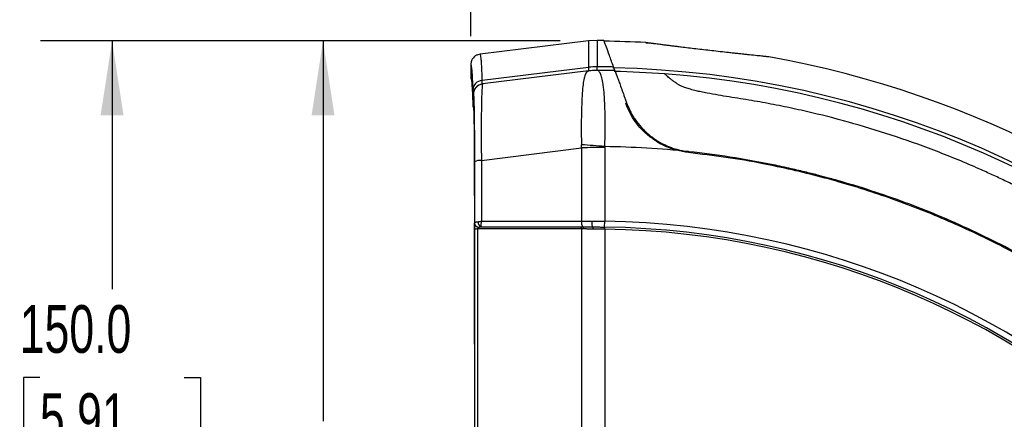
# Model space of a CAD drawing. Header units: millimetres. Extents: x 19 to 819, y 19 to 629.
# Tile 45 of 54: x 353 to 484, y 460 to 514. Entities that reach past the tile are written whole.
import ezdxf

# ---------------------------------------------------------------- set-up
doc = ezdxf.new("R2010")
doc.units = ezdxf.units.MM
doc.header["$LTSCALE"] = 3
doc.layers.add('DIMENSIONS', color=140, linetype='Continuous', lineweight=25)
doc.styles.add('SLDTEXTSTYLE0', font='TXT', dxfattribs={"width": 0.7})
doc.dimstyles.new('SLDDIMSTYLE2', dxfattribs={"dimtxt": 6.474023, "dimasz": 9.906, "dimexe": 0, "dimexo": 0.0625, "dimgap": 1.618506, "dimtad": 0, "dimtih": 1, "dimtoh": 1, "dimrnd": 1e-09, "dimzin": 12, "dimdsep": 46, "dimtxsty": 'SLDTEXTSTYLE0', "dimsah": 1, "dimcen": 0.09, "dimadec": 0, "dimazin": 3, "dimtfac": 1, "dimtofl": 0, "dimtmove": 0, "dimatfit": 3, "dimfxl": 0, "dimfrac": 2, "dimtolj": 1, "dimtzin": 12, "dimarcsym": 0})
doc.dimstyles.new('SLDDIMSTYLE3', dxfattribs={"dimtxt": 6.474023, "dimasz": 9.906, "dimexe": 0, "dimexo": 0.0625, "dimgap": 1.618506, "dimtad": 0, "dimtih": 1, "dimtoh": 1, "dimrnd": 1e-09, "dimzin": 4, "dimdsep": 46, "dimtxsty": 'SLDTEXTSTYLE0', "dimsah": 1, "dimcen": 0.09, "dimadec": 0, "dimazin": 1, "dimtfac": 1, "dimtofl": 0, "dimtmove": 0, "dimatfit": 3, "dimfxl": 0, "dimfrac": 2, "dimtolj": 1, "dimtzin": 12, "dimarcsym": 0})

# ---------------------------------------------------------------- blocks, each defined once
blk = doc.blocks.new('_D_5')
at = {"layer": 'DIMENSIONS'}
for p, q in [((413.37, 511.41), (413.37, 546.64)), ((563.47, 381.38), (563.47, 546.64)), ((413.37, 537.12), (474.43, 537.12)), ((483.21, 537.12), (481.03, 537.12)), ((481.03, 537.12), (481.03, 526.83)), ((502.44, 537.12), (504.62, 537.12)), ((504.62, 537.12), (504.62, 526.83)), ((563.47, 537.12), (511.22, 537.12)), ((481.03, 526.83), (483.21, 526.83)), ((504.62, 526.83), (502.44, 526.83))]:
    blk.add_line(p, q, dxfattribs=at)
for points in [[(413.37, 537.12), (423.28, 535.59), (423.28, 538.64)], [(563.47, 537.12), (553.56, 538.64), (553.56, 535.59)]]:
    blk.add_solid(points, dxfattribs=at)
at = {"layer": 'DIMENSIONS', "char_height": 6.35, "attachment_point": 1, "style": 'SLDTEXTSTYLE0'}
for s, insert in [('150.1', (480.51, 546.75)), ('5.91', (483.21, 535.01))]:
    blk.add_mtext(s, dxfattribs=dict(at, insert=insert))
blk = doc.blocks.new('_D_6')
at = {"layer": 'DIMENSIONS'}
for p, q in [((425.26, 510.77), (384.16, 510.77)), ((393.68, 510.77), (393.68, 460.1)), ((384.07, 448.36), (381.89, 448.36)), ((381.89, 448.36), (381.89, 438.07)), ((403.3, 448.36), (405.48, 448.36)), ((405.48, 448.36), (405.48, 438.07)), ((381.89, 438.07), (384.07, 438.07)), ((405.48, 438.07), (403.3, 438.07)), ((393.68, 380.75), (393.68, 436.62)), ((410.79, 380.75), (384.16, 380.75))]:
    blk.add_line(p, q, dxfattribs=at)
for points in [[(393.68, 510.77), (392.16, 500.86), (395.21, 500.86)], [(393.68, 380.75), (395.21, 390.66), (392.16, 390.66)]]:
    blk.add_solid(points, dxfattribs=at)
at = {"layer": 'DIMENSIONS', "char_height": 6.35, "attachment_point": 1, "style": 'SLDTEXTSTYLE0'}
for s, insert in [('130.0', (381.37, 458)), ('5.12', (384.07, 446.26))]:
    blk.add_mtext(s, dxfattribs=dict(at, insert=insert))
blk = doc.blocks.new('_D_7')
at = {"layer": 'DIMENSIONS'}
for p, q in [((425.26, 510.77), (356.05, 510.77)), ((365.58, 510.77), (365.58, 477.68)), ((355.96, 465.94), (353.79, 465.94)), ((353.79, 465.94), (353.79, 455.65)), ((375.2, 465.94), (377.37, 465.94)), ((377.37, 465.94), (377.37, 455.65)), ((353.79, 455.65), (355.96, 455.65)), ((377.37, 455.65), (375.2, 455.65)), ((365.58, 360.74), (365.58, 454.2)), ((430.96, 360.74), (356.05, 360.74))]:
    blk.add_line(p, q, dxfattribs=at)
for points in [[(365.58, 510.77), (364.05, 500.86), (367.1, 500.86)], [(365.58, 360.74), (367.1, 370.65), (364.05, 370.65)]]:
    blk.add_solid(points, dxfattribs=at)
at = {"layer": 'DIMENSIONS', "char_height": 6.35, "attachment_point": 1, "style": 'SLDTEXTSTYLE0'}
for s, insert in [('150.0', (353.27, 475.57)), ('5.91', (355.96, 463.84))]:
    blk.add_mtext(s, dxfattribs=dict(at, insert=insert))

msp = doc.modelspace()

# ---------------------------------------------------------------- linework, layer by layer
for p, q in [((429.066, 510.768), (414.599, 508.992)), ((430.202, 510.835), (429.066, 510.768)), ((414.617, 508.982), (414.303, 508.916)), ((414.601, 508.992), (414.617, 508.951)), ((453.076, 508.64), (452.942, 508.656)), ((413.372, 507.602), (413.372, 505.966)), ((414.869, 505.514), (429.066, 507.246)), ((429.065, 506.768), (414.951, 505.035)), ((413.684, 503.641), (413.722, 503.645)), ((414.783, 494.843), (428.127, 496.51)), ((431.208, 485.972), (431.219, 486.744)), ((431.219, 485.697), (431.223, 485.972))]:
    msp.add_line(p, q)
at = {"flags": 128}
msp.add_lwpolyline([(431.208, 485.972), (431.215, 485.972), (431.223, 485.972)], dxfattribs=at)
for centre, radius, start, end in [((429.622, 376.99), 133.847, 89.36124, 89.75175), ((429.516, 376.884), 133.847, 86.94112, 89.29788), ((429.516, 376.884), 133.847, 10.13391, 79.86356), ((430.207, 498.92), 7.915, 89.72838, 99.22561), ((430.162, 497.835), 9, 89.74368, 97), ((430.163, 497.814), 9.501, 89.7714, 96.62883), ((430.192, 497.81), 9.502, 89.94844, 96.80625), ((430.162, 497.836), 8.999, 89.74293, 97), ((429.622, 376.99), 130.327, 88.77745, 89.74543), ((429.622, 376.99), 129.847, 88.69514, 89.72524), ((429.516, 376.884), 130.327, 1.28688, 88.77745), ((429.516, 376.884), 129.847, 85.7163, 88.69514), ((414.999, 504.161), 1.359, 95.4712, 178.32422), ((429.516, 376.884), 129.847, 4.2837, 85.7163), ((415.084, 503.641), 1.4, 97.00207, 180.00346), ((415.122, 503.646), 1.4, 97.00209, 180.00346), ((424.671, 430.858), 66.154, 84.31393, 87.01804), ((431.172, 429.979), 66.601, 89.95833, 92.62059), ((429.622, 376.99), 119.708, 83.88344, 89.23228), ((414.623, 493.083), 1.767, 84.80171, 115.51118), ((428.996, 486.582), 0.885, 168.96583, 222.23238), ((429.622, 376.99), 109.766, 0.83376, 89.16624), ((414.221, 484.743), 0.975, 85.53395, 111.13377), ((414.455, 486.522), 0.582, 184.93966, 264.13608), ((415.002, 486.591), 0.651, 171.72536, 248.00667), ((427.815, 485.776), 0.318, 349.14501, 41.95771), ((428.08, 485.777), 0.335, 349.28198, 38.87984), ((381.841, 486.481), 49.369, 359.09087, 359.4099), ((429.622, 376.99), 108.719, 0.8417, 89.1583), ((429.622, 376.99), 108.994, 0.8417, 89.1583)]:
    msp.add_arc(centre, radius, start, end)
for points, knots in [([(429.066, 510.768), (429.066, 510.768), (429.066, 510.75), (429.066, 510.675), (429.066, 510.62), (429.066, 510.398), (429.066, 510.177), (429.066, 509.298), (429.066, 508.424), (429.066, 507.252)], [0, 0, 0, 0, 0.125, 0.125, 0.25, 0.25, 0.5, 0.5, 1, 1, 1, 1]), ([(430.201, 510.835), (430.201, 510.835), (430.201, 510.909), (430.201, 510.654), (430.201, 510.026), (430.201, 508.936), (430.201, 507.855), (430.201, 507.315)], [0, 0, 0, 0, 0.0000513, 0.2500384, 0.5000255, 0.7500127, 1, 1, 1, 1]), ([(432.402, 507.287), (432.205, 507.828), (431.809, 508.916), (431.416, 509.997), (431.16, 510.7), (431.129, 510.785), (431.114, 510.827)], [0, 0, 0, 0, 0.2487216, 0.5003179, 0.7502225, 1, 1, 1, 1]), ([(453.072, 508.641), (453.07, 508.641), (453.066, 508.641), (452.994, 508.649), (452.847, 508.663), (452.6, 508.688), (452.19, 508.73), (451.522, 508.798), (450.726, 508.88), (450.025, 508.953), (449.502, 509.009), (448.94, 509.069), (448.341, 509.133), (447.567, 509.217), (446.608, 509.323), (445.495, 509.449), (444.4, 509.575), (443.362, 509.696), (442.369, 509.815), (441.545, 509.915), (440.867, 509.998), (440.324, 510.066), (439.786, 510.133), (439.257, 510.2), (438.779, 510.261), (438.37, 510.314), (438.09, 510.35), (437.894, 510.376), (437.769, 510.392), (437.65, 510.408), (437.537, 510.422), (437.431, 510.436), (437.263, 510.458), (437.058, 510.486), (436.855, 510.513), (436.714, 510.531), (436.644, 510.541), (436.655, 510.539), (436.658, 510.539)], [0, 0, 0, 0, 0.0175451, 0.0389417, 0.0679036, 0.0971582, 0.1271584, 0.1800153, 0.2389483, 0.2644149, 0.2903149, 0.3174248, 0.3455745, 0.3741569, 0.4231116, 0.472836, 0.5189281, 0.5647907, 0.6075953, 0.6497993, 0.6761409, 0.7020564, 0.7276697, 0.7563297, 0.784449, 0.8070538, 0.8293178, 0.8383073, 0.8472212, 0.8560687, 0.8648593, 0.8736024, 0.8823078, 0.9086347, 0.9344735, 0.9601318, 0.9895611, 1, 1, 1, 1]), ([(436.658, 510.539), (436.658, 510.539), (436.66, 510.538), (436.813, 510.518), (437.103, 510.48), (437.198, 510.467)], [0, 0, 0, 0, 0.1873781, 0.7327027, 1, 1, 1, 1]), ([(414.308, 508.902), (414.249, 508.887), (414.022, 508.827), (413.712, 508.552), (413.427, 508.117), (413.39, 507.778), (413.372, 507.602)], [0, 0, 0, 0, 0.10546705, 0.41020403, 0.69558877, 1, 1, 1, 1]), ([(414.617, 508.951), (414.631, 508.928), (414.663, 508.876), (414.71, 508.468), (414.758, 507.865), (414.8, 507.133), (414.836, 506.357), (414.859, 505.781), (414.869, 505.514)], [0, 0, 0, 0, 0.1661742, 0.3726765, 0.5593172, 0.7260889, 0.8729851, 1, 1, 1, 1]), ([(452.942, 508.656), (452.929, 508.657), (452.902, 508.661), (452.834, 508.665), (452.797, 508.667)], [0, 0, 0, 0, 0.4527042, 1, 1, 1, 1]), ([(413.372, 507.602), (413.417, 507.609), (413.463, 507.326), (413.553, 506.186), (413.597, 505.331), (413.64, 504.2)], [0, 0, 0, 0, 0.5, 0.5, 1, 1, 1, 1]), ([(428.938, 506.733), (428.865, 506.69), (428.788, 506.605), (428.644, 506.344), (428.577, 506.169), (428.46, 505.734), (428.408, 505.476), (428.32, 504.867), (428.282, 504.517), (428.216, 503.702), (428.187, 503.239), (428.137, 502.211), (428.118, 501.648), (428.097, 500.409), (428.093, 499.756), (428.094, 498.725), (428.096, 498.371), (428.102, 497.65), (428.106, 497.287), (428.113, 496.922)], [0, 0, 0, 0, 0.125, 0.125, 0.25, 0.25, 0.375, 0.375, 0.5, 0.5, 0.625, 0.625, 0.75, 0.75, 0.875, 0.875, 0.9375, 0.9375, 1, 1, 1, 1]), ([(428.938, 506.733), (428.948, 506.738), (428.969, 506.748), (429.012, 506.76), (429.048, 506.765), (429.065, 506.768)], [0, 0, 0, 0, 0.3358184, 0.6690095, 1, 1, 1, 1]), ([(431.226, 496.687), (431.24, 497.126), (431.251, 497.578), (431.268, 498.487), (431.274, 498.939), (431.277, 499.802), (431.275, 500.215), (431.27, 500.652), (431.269, 500.7), (431.268, 500.795), (431.267, 500.848), (431.265, 500.998), (431.263, 501.095), (431.257, 501.383), (431.252, 501.566), (431.235, 502.099), (431.221, 502.424), (431.189, 503.028), (431.171, 503.309), (431.141, 503.707), (431.131, 503.835), (431.109, 504.086), (431.098, 504.211), (431.061, 504.559), (431.034, 504.764), (430.948, 505.316), (430.887, 505.599), (430.762, 506.067), (430.698, 506.25), (430.571, 506.543), (430.506, 506.652), (430.378, 506.798), (430.314, 506.835), (430.244, 506.835)], [0, 0, 0, 0, 0.0625, 0.0625, 0.125, 0.125, 0.1875, 0.1875, 0.1953125, 0.1953125, 0.203125, 0.203125, 0.21875, 0.21875, 0.25, 0.25, 0.3125, 0.3125, 0.375, 0.375, 0.40625, 0.40625, 0.4375, 0.4375, 0.5, 0.5, 0.625, 0.625, 0.75, 0.75, 0.875, 0.875, 1, 1, 1, 1]), ([(432.579, 506.803), (432.578, 506.804), (432.577, 506.805), (432.572, 506.82), (432.563, 506.844), (432.551, 506.878), (432.535, 506.921), (432.516, 506.975), (432.493, 507.038), (432.466, 507.111), (432.437, 507.193), (432.414, 507.255), (432.402, 507.287)], [0, 0, 0, 0, 0.09856402, 0.19740511, 0.29653921, 0.39598215, 0.49574967, 0.59585739, 0.69632085, 0.79715552, 0.8983768, 1, 1, 1, 1]), ([(432.579, 506.803), (432.579, 506.802), (432.58, 506.8), (432.585, 506.784), (432.594, 506.759), (432.607, 506.724), (432.624, 506.678), (432.644, 506.623), (432.667, 506.558), (432.695, 506.483), (432.726, 506.398), (432.76, 506.303), (432.798, 506.198), (432.84, 506.084), (432.885, 505.96), (432.934, 505.826), (433.033, 505.554), (433.202, 505.09), (433.424, 504.478), (433.623, 503.933), (433.782, 503.497), (433.952, 503.03), (434.073, 502.697), (434.134, 502.529)], [0, 0, 0, 0, 0.0332755, 0.0665498, 0.0998275, 0.1331125, 0.1664089, 0.1997203, 0.2330506, 0.2664033, 0.2997822, 0.3331911, 0.3666338, 0.4001146, 0.4336377, 0.4672078, 0.5008299, 0.6251313, 0.7498, 0.8111084, 0.8732474, 0.9362044, 1, 1, 1, 1]), ([(413.372, 505.966), (413.377, 505.904), (413.389, 505.754), (413.451, 505.601), (413.513, 505.53), (413.517, 505.526)], [0, 0, 0, 0, 0.401678, 0.9618236, 1, 1, 1, 1]), ([(413.372, 505.966), (413.398, 505.959), (413.427, 505.951), (413.456, 505.61), (413.459, 505.581)], [0, 0, 0, 0, 0.9151931, 1, 1, 1, 1]), ([(413.459, 505.581), (413.483, 505.342), (413.53, 504.871), (413.582, 503.837), (413.615, 503.081), (413.625, 502.829), (413.628, 502.729)], [0, 0, 0, 0, 0.4175211, 0.8230682, 0.9297972, 1, 1, 1, 1]), ([(519.825, 467.193), (519.553, 467.464), (519.01, 468.005), (518.187, 468.805), (517.361, 469.594), (516.532, 470.373), (515.699, 471.141), (514.864, 471.898), (514.025, 472.645), (513.184, 473.381), (512.34, 474.106), (511.493, 474.821), (510.645, 475.525), (509.794, 476.219), (508.942, 476.902), (508.087, 477.574), (507.232, 478.236), (506.375, 478.887), (505.516, 479.528), (504.657, 480.159), (503.797, 480.779), (502.936, 481.389), (502.075, 481.989), (501.213, 482.579), (500.351, 483.159), (499.489, 483.728), (498.627, 484.288), (497.765, 484.837), (496.904, 485.377), (496.043, 485.907), (495.183, 486.428), (494.323, 486.938), (493.464, 487.439), (492.607, 487.931), (491.75, 488.413), (490.895, 488.886), (490.041, 489.35), (489.189, 489.804), (488.338, 490.25), (487.489, 490.686), (486.642, 491.114), (485.797, 491.533), (484.954, 491.942), (484.113, 492.344), (483.275, 492.737), (482.439, 493.121), (481.605, 493.497), (479.17, 494.574), (475.122, 496.233), (469.428, 498.253), (463.771, 499.967), (459.019, 501.173), (455.186, 502.006), (452.733, 502.48), (450.769, 502.823), (449.286, 503.063), (447.802, 503.295), (446.321, 503.538), (445.073, 503.764), (444.097, 503.961), (443.357, 504.126), (442.665, 504.306), (442.089, 504.484), (441.67, 504.637), (441.419, 504.742), (441.24, 504.831), (441.115, 504.9), (440.994, 504.972), (440.77, 505.112), (440.458, 505.324), (440.119, 505.582), (439.835, 505.816), (439.61, 506.011), (439.434, 506.168), (439.323, 506.27), (439.257, 506.33), (439.221, 506.362), (439.217, 506.366), (439.214, 506.368)], [0, 0, 0, 0, 0.0120692, 0.0240886, 0.0360577, 0.047976, 0.0598432, 0.0716587, 0.0834222, 0.0951331, 0.1067912, 0.1183961, 0.1299472, 0.1414443, 0.1528871, 0.1642751, 0.1756081, 0.1868856, 0.1981075, 0.2092734, 0.220383, 0.2314361, 0.2424323, 0.2533714, 0.2642532, 0.2750775, 0.2858439, 0.2965524, 0.3072027, 0.3177946, 0.3283279, 0.3388024, 0.349218, 0.3595746, 0.369872, 0.38011, 0.3902886, 0.4004075, 0.4104668, 0.4204663, 0.4304059, 0.4402856, 0.4501052, 0.4598647, 0.469564, 0.4792032, 0.4887821, 0.4983007, 0.5629104, 0.6261924, 0.6881085, 0.7486278, 0.7802063, 0.8113911, 0.8271284, 0.8428727, 0.858609, 0.8743327, 0.8900641, 0.8985774, 0.9058796, 0.914235, 0.9216894, 0.9258627, 0.9296291, 0.9315123, 0.9335404, 0.9353676, 0.9374687, 0.9450606, 0.9531334, 0.9607878, 0.9687441, 0.976512, 0.9843719, 0.9896197, 0.994825, 1, 1, 1, 1]), ([(414.951, 505.035), (414.948, 505.034), (414.943, 505.031), (414.935, 505.017), (414.927, 504.997), (414.921, 504.972), (414.915, 504.944), (414.909, 504.914), (414.905, 504.883), (414.893, 504.801), (414.876, 504.636), (414.848, 504.206), (414.815, 503.466), (414.789, 502.23), (414.769, 500.725), (414.765, 499.364), (414.764, 498.377), (414.765, 497.815), (414.767, 497.24), (414.769, 496.652), (414.773, 496.056), (414.778, 495.452), (414.782, 495.046), (414.783, 494.843)], [0, 0, 0, 0, 0.0201721, 0.0391132, 0.0567856, 0.0731551, 0.0881916, 0.1018682, 0.1141614, 0.1250508, 0.190768, 0.250069, 0.3805536, 0.4996525, 0.6269616, 0.7494553, 0.7851093, 0.8208874, 0.8567432, 0.8926293, 0.9284985, 0.9643039, 1, 1, 1, 1]), ([(413.628, 502.729), (413.63, 502.679), (413.638, 502.481), (413.649, 502.118), (413.662, 501.959), (413.671, 501.964), (413.683, 501.962), (413.694, 501.963), (413.706, 501.961), (413.716, 501.967), (413.728, 501.955), (413.744, 501.8), (413.761, 501.389), (413.773, 501.002), (413.779, 500.707), (413.779, 500.678)], [0, 0, 0, 0, 0.0411551, 0.1610916, 0.2264619, 0.2836676, 0.3440369, 0.4491149, 0.5088456, 0.5697014, 0.632176, 0.7506673, 0.8687501, 0.986795, 1, 1, 1, 1]), ([(413.647, 502.571), (413.646, 502.436), (413.645, 502.155), (413.763, 501.788), (413.824, 501.598)], [0, 0, 0, 0, 0.4795544, 1, 1, 1, 1]), ([(413.722, 503.645), (413.73, 503.646), (413.738, 503.596), (413.755, 503.392), (413.763, 503.239), (413.779, 502.824), (413.786, 502.567), (413.801, 501.957), (413.808, 501.604), (413.821, 500.793), (413.827, 500.347), (413.838, 499.38), (413.843, 498.856), (413.851, 497.734), (413.854, 497.152), (413.859, 495.945), (413.861, 495.32), (413.862, 494.678)], [0, 0, 0, 0, 0.125, 0.125, 0.25, 0.25, 0.375, 0.375, 0.5, 0.5, 0.625, 0.625, 0.75, 0.75, 0.875, 0.875, 1, 1, 1, 1]), ([(436.876, 498.285), (436.171, 498.897), (435.583, 499.58), (434.857, 500.671), (434.649, 501.035), (434.291, 501.754), (434.142, 502.11), (434.015, 502.458)], [0, 0, 0, 0, 0.5, 0.5, 0.75, 0.75, 1, 1, 1, 1]), ([(434.134, 502.529), (434.162, 502.454), (434.217, 502.305), (434.31, 502.079), (434.408, 501.853), (434.512, 501.628), (434.623, 501.403), (434.741, 501.18), (434.865, 500.959), (434.995, 500.739), (435.131, 500.521), (435.473, 500.006), (436.095, 499.212), (437.119, 498.232), (438.286, 497.392), (439.316, 496.861), (440.124, 496.541), (440.673, 496.359), (441.231, 496.211), (441.799, 496.092), (442.184, 496.041), (442.377, 496.016)], [0, 0, 0, 0, 0.0262566, 0.052209, 0.0778767, 0.1032796, 0.1284383, 0.1533737, 0.1781072, 0.2026605, 0.2270488, 0.2512691, 0.3766698, 0.5007712, 0.6250527, 0.7502534, 0.8002452, 0.8500019, 0.8997361, 0.9496635, 1, 1, 1, 1]), ([(413.815, 501.548), (413.807, 501.54), (413.788, 501.52), (413.787, 501.262), (413.792, 500.823), (413.795, 500.539)], [0, 0, 0, 0, 0.1950111, 0.4790172, 1, 1, 1, 1]), ([(413.779, 500.678), (413.784, 500.455), (413.794, 499.981), (413.807, 499.041), (413.818, 497.938), (413.827, 496.707), (413.836, 494.845), (413.839, 492.281), (413.844, 489.186), (413.849, 486.076), (413.853, 482.968), (413.86, 476.821), (413.869, 468.061), (413.875, 456.673), (413.878, 444.446), (413.875, 430.953), (413.864, 416.214), (413.852, 406.109), (413.844, 400.607), (413.843, 399.691), (413.842, 398.775), (413.84, 397.86), (413.839, 396.944), (413.837, 396.104), (413.836, 395.339), (413.834, 394.653), (413.832, 393.974), (413.827, 393.086), (413.82, 392.026), (413.809, 390.873), (413.795, 389.878), (413.784, 389.215), (413.777, 388.951), (413.775, 388.894)], [0, 0, 0, 0, 0.0108242, 0.0229523, 0.0351561, 0.047282, 0.059474, 0.0865565, 0.1136449, 0.1407284, 0.1678034, 0.1948715, 0.3011728, 0.3961019, 0.4911226, 0.6189939, 0.7467993, 0.8747176, 0.8827018, 0.8906885, 0.8986777, 0.9066694, 0.9146637, 0.9226607, 0.928659, 0.9346951, 0.9408637, 0.947029, 0.9593755, 0.9717993, 0.9841412, 0.996562, 1, 1, 1, 1]), ([(548.537, 389.816), (548.522, 389.902), (548.1, 392.416), (547.589, 397.408), (545.976, 404.858), (543.917, 412.432), (541.244, 420.068), (538.073, 427.519), (534.414, 434.734), (530.284, 441.675), (525.683, 448.314), (520.636, 454.637), (515.174, 460.616), (509.331, 466.212), (503.135, 471.392), (496.598, 476.132), (489.747, 480.425), (482.618, 484.257), (475.257, 487.601), (467.731, 490.421), (460.075, 492.718), (453.272, 494.258), (447.367, 495.318), (443.502, 495.708), (440.772, 496.15), (439.301, 496.699), (437.981, 497.407), (437.244, 497.993), (436.876, 498.285)], [0, 0, 0, 0, 0.0015517, 0.0454513, 0.0893507, 0.1372625, 0.185338, 0.2334688, 0.2815439, 0.3294553, 0.3773694, 0.4254472, 0.4735812, 0.52166, 0.5695749, 0.6174607, 0.6655104, 0.7136155, 0.7616649, 0.8095504, 0.8568039, 0.9040571, 0.9338602, 0.9636633, 0.9733524, 0.9830396, 0.9915221, 1, 1, 1, 1]), ([(428.127, 496.51), (428.123, 496.579), (428.117, 496.717), (428.114, 496.854), (428.113, 496.922)], [0, 0, 0, 0, 0.49979967, 1, 1, 1, 1]), ([(431.22, 496.58), (431.22, 495.903), (431.22, 494.56), (431.22, 492.56), (431.219, 490.592), (431.219, 488.658), (431.219, 487.378), (431.219, 486.744)], [0, 0, 0, 0, 0.2068111, 0.4102166, 0.6102167, 0.8068111, 1, 1, 1, 1]), ([(540.59, 421.888), (540.455, 422.22), (540.187, 422.878), (539.776, 423.853), (539.363, 424.812), (538.948, 425.754), (538.53, 426.679), (538.111, 427.588), (537.691, 428.479), (537.27, 429.354), (536.848, 430.212), (536.426, 431.054), (536.003, 431.88), (535.582, 432.689), (535.161, 433.483), (534.741, 434.26), (534.322, 435.022), (533.906, 435.767), (533.491, 436.497), (533.078, 437.212), (532.668, 437.911), (532.26, 438.595), (531.856, 439.263), (531.455, 439.917), (531.058, 440.555), (530.664, 441.179), (530.275, 441.788), (529.889, 442.382), (529.509, 442.962), (529.133, 443.528), (528.762, 444.079), (528.396, 444.616), (528.036, 445.14), (527.681, 445.649), (527.332, 446.144), (526.989, 446.626), (526.652, 447.095), (526.322, 447.55), (525.998, 447.992), (525.681, 448.42), (525.37, 448.836), (525.067, 449.238), (524.771, 449.628), (524.482, 450.004), (524.201, 450.368), (523.927, 450.72), (523.661, 451.059), (523.403, 451.385), (523.152, 451.7), (522.91, 452.002), (522.676, 452.292), (522.451, 452.57), (522.233, 452.836), (522.025, 453.09), (521.825, 453.332), (521.633, 453.563), (521.451, 453.781), (521.277, 453.989), (521.112, 454.184), (520.957, 454.368), (520.81, 454.541), (520.673, 454.703), (520.544, 454.853), (520.425, 454.991), (520.316, 455.119), (520.215, 455.235), (520.124, 455.34), (519.59, 455.957), (518.182, 457.551), (515.405, 460.532), (511.16, 464.722), (506.809, 468.548), (502.16, 472.259), (498.415, 475.002), (493.88, 478.03), (488.281, 481.439), (480.748, 485.374), (473.3, 488.525), (467.251, 490.664), (464.158, 491.617), (462.385, 492.126), (461.829, 492.283), (460.909, 492.537), (459.623, 492.88), (457.968, 493.297), (455.939, 493.778), (454.457, 494.091), (453.655, 494.26)], [0, 0, 0, 0, 0.0091105, 0.0180971, 0.0269598, 0.0356986, 0.0443134, 0.0528044, 0.0611714, 0.0694145, 0.0775337, 0.0855289, 0.0934003, 0.1011477, 0.1087712, 0.1162708, 0.1236465, 0.1308983, 0.1380261, 0.1450301, 0.1519101, 0.1586662, 0.1652984, 0.1718067, 0.178191, 0.1844515, 0.190588, 0.1966006, 0.2024893, 0.2082541, 0.213895, 0.2194119, 0.224805, 0.2300741, 0.2352193, 0.2402406, 0.245138, 0.2499115, 0.254561, 0.2590867, 0.2634884, 0.2677662, 0.2719201, 0.2759501, 0.2798562, 0.2836383, 0.2872966, 0.2908309, 0.2942414, 0.2975279, 0.3006905, 0.3037291, 0.3066439, 0.3094348, 0.3121017, 0.3146447, 0.3170639, 0.3193591, 0.3215303, 0.3235777, 0.3255012, 0.3273007, 0.3289764, 0.3305281, 0.3319559, 0.3332598, 0.3344398, 0.3354959, 0.354034, 0.3886101, 0.4392221, 0.5058666, 0.5360303, 0.5906926, 0.6240257, 0.6748752, 0.7575498, 0.8402247, 0.8805692, 0.9209135, 0.9226222, 0.9275273, 0.935629, 0.9469271, 0.9614216, 0.9791126, 1, 1, 1, 1]), ([(414.358, 486.685), (414.378, 486.687), (414.42, 486.69), (414.489, 486.7), (414.563, 486.712), (414.664, 486.73), (414.743, 486.744), (414.796, 486.753)], [0, 0, 0, 0, 0.1522327, 0.3191306, 0.5001399, 0.6656382, 1, 1, 1, 1]), ([(414.796, 486.753), (414.789, 486.727), (414.771, 486.665), (414.745, 486.55), (414.721, 486.4), (414.71, 486.254), (414.712, 486.138), (414.723, 486.06), (414.739, 486.009), (414.752, 485.995), (414.759, 485.988)], [0, 0, 0, 0, 0.0701993, 0.174944, 0.3177693, 0.5000916, 0.6366801, 0.7667899, 0.8883274, 1, 1, 1, 1]), ([(428.127, 486.752), (428.217, 486.752), (428.395, 486.752), (428.667, 486.753), (428.939, 486.753), (429.213, 486.754), (429.397, 486.754), (429.488, 486.754)], [0, 0, 0, 0, 0.20158, 0.4024727, 0.6025742, 0.8017829, 1, 1, 1, 1]), ([(429.488, 486.754), (429.487, 486.672), (429.488, 486.581), (429.498, 486.401), (429.506, 486.312), (429.53, 486.16), (429.546, 486.098), (429.578, 486.013), (429.596, 485.991), (429.612, 485.985)], [0, 0, 0, 0, 0.25, 0.25, 0.5, 0.5, 0.75, 0.75, 1, 1, 1, 1]), ([(429.488, 486.754), (429.584, 486.754), (429.774, 486.754), (430.062, 486.754), (430.351, 486.752), (430.64, 486.75), (430.93, 486.747), (431.122, 486.745), (431.219, 486.744)], [0, 0, 0, 0, 0.16699668, 0.33397682, 0.50085351, 0.66754014, 0.83395069, 1, 1, 1, 1]), ([(413.87, 485.653), (413.87, 485.684), (413.87, 485.748), (413.87, 485.843), (413.87, 485.937), (413.87, 486.029), (413.871, 486.16), (413.872, 486.324), (413.874, 486.422), (413.875, 486.471)], [0, 0, 0, 0, 0.10039153, 0.19937428, 0.29824469, 0.39830358, 0.50080651, 0.74731527, 1, 1, 1, 1]), ([(413.894, 458.818), (413.894, 459.508), (413.893, 460.887), (413.892, 462.955), (413.891, 465.022), (413.889, 467.088), (413.888, 469.154), (413.886, 471.219), (413.884, 473.283), (413.882, 475.347), (413.88, 477.409), (413.877, 479.471), (413.875, 481.533), (413.872, 483.593), (413.871, 484.966), (413.87, 485.653)], [0, 0, 0, 0, 0.0769462, 0.1538808, 0.230806, 0.3077238, 0.3846363, 0.4615457, 0.5384541, 0.6153635, 0.692276, 0.7691939, 0.8461191, 0.9230537, 1, 1, 1, 1]), ([(413.875, 486.471), (413.876, 486.484), (413.879, 486.511), (413.893, 486.545), (413.918, 486.576), (413.954, 486.603), (414.006, 486.628), (414.085, 486.651), (414.2, 486.671), (414.303, 486.68), (414.358, 486.685)], [0, 0, 0, 0, 0.0917298, 0.1875417, 0.2875709, 0.3918472, 0.5002861, 0.6416426, 0.8087705, 1, 1, 1, 1]), ([(414.297, 485.715), (414.293, 485.759), (414.301, 485.805), (414.335, 485.884), (414.363, 485.918), (414.395, 485.943)], [0, 0, 0, 0, 0.5, 0.5, 1, 1, 1, 1]), ([(414.395, 485.943), (414.417, 485.959), (414.461, 485.971), (414.586, 485.984), (414.668, 485.987), (414.759, 485.988)], [0, 0, 0, 0, 0.5, 0.5, 1, 1, 1, 1]), ([(428.051, 485.988), (428.1, 485.988), (428.196, 485.988), (428.292, 485.988), (428.34, 485.987)], [0, 0, 0, 0, 0.5017036, 1, 1, 1, 1]), ([(428.34, 485.987), (428.424, 485.987), (428.591, 485.987), (428.844, 485.986), (429.099, 485.985), (429.355, 485.985), (429.526, 485.985), (429.612, 485.985)], [0, 0, 0, 0, 0.20107945, 0.40140643, 0.60119482, 0.80065631, 1, 1, 1, 1]), ([(429.652, 485.71), (429.567, 485.71), (429.398, 485.711), (429.147, 485.712), (428.898, 485.713), (428.652, 485.714), (428.49, 485.714), (428.409, 485.715)], [0, 0, 0, 0, 0.2012424, 0.4019416, 0.6020188, 0.8013967, 1, 1, 1, 1]), ([(429.612, 485.985), (429.7, 485.984), (429.877, 485.984), (430.142, 485.983), (430.408, 485.981), (430.674, 485.979), (430.941, 485.976), (431.119, 485.974), (431.208, 485.972)], [0, 0, 0, 0, 0.1675046, 0.3344287, 0.500957, 0.6672734, 0.8335607, 1, 1, 1, 1]), ([(429.612, 485.985), (429.622, 485.98), (429.634, 485.95), (429.65, 485.842), (429.653, 485.77), (429.652, 485.71)], [0, 0, 0, 0, 0.5, 0.5, 1, 1, 1, 1]), ([(431.204, 485.697), (431.115, 485.699), (430.937, 485.701), (430.673, 485.704), (430.412, 485.707), (430.155, 485.708), (429.901, 485.71), (429.735, 485.71), (429.652, 485.71)], [0, 0, 0, 0, 0.1715565, 0.3412653, 0.5090415, 0.6748051, 0.8384811, 1, 1, 1, 1]), ([(431.219, 485.697), (431.219, 485.024), (431.218, 483.689), (431.218, 481.703), (431.218, 479.752), (431.217, 477.836), (431.217, 475.954), (431.217, 474.107), (431.216, 471.704), (431.216, 468.774), (431.215, 465.346), (431.214, 462.044), (431.213, 459.883), (431.213, 458.824)], [0, 0, 0, 0, 0.0753481, 0.1493765, 0.222085, 0.2934738, 0.3635427, 0.4322918, 0.4997212, 0.6318247, 0.759239, 0.8819641, 1, 1, 1, 1])]:
    msp.add_open_spline(points, degree=3, knots=knots)
for points in [[(429.066, 507.246), (429.065, 506.927), (429.065, 506.768), (429.066, 506.768)], [(429.066, 507.252), (429.066, 507.25), (429.066, 507.248), (429.066, 507.246)], [(430.201, 507.313), (430.201, 507.313), (430.201, 507.314), (430.201, 507.315)], [(430.203, 506.835), (430.223, 506.836), (430.223, 506.995), (430.201, 507.313)], [(430.244, 506.835), (430.219, 506.835), (430.202, 506.835), (430.202, 506.835)], [(414.913, 505.03), (414.895, 505.028), (414.88, 505.19), (414.869, 505.514)], [(413.64, 504.2), (413.654, 503.826), (413.669, 503.639), (413.684, 503.641)], [(428.127, 496.51), (428.127, 493.261), (428.127, 490.008), (428.127, 486.752)], [(431.22, 496.58), (431.22, 496.616), (431.222, 496.651), (431.226, 496.687)], [(442.459, 496.007), (442.432, 496.01), (442.404, 496.013), (442.377, 496.016)], [(447.905, 495.293), (446.095, 495.572), (444.279, 495.81), (442.459, 496.007)], [(413.862, 494.678), (413.867, 491.946), (413.871, 489.21), (413.875, 486.471)], [(414.783, 494.843), (414.788, 492.149), (414.792, 489.452), (414.796, 486.753)], [(453.655, 494.26), (451.747, 494.651), (449.83, 494.995), (447.905, 495.293)], [(414.796, 486.753), (419.24, 486.754), (423.683, 486.754), (428.127, 486.752)], [(428.127, 485.716), (423.517, 485.718), (418.907, 485.718), (414.297, 485.715)], [(414.322, 458.84), (414.318, 467.816), (414.309, 476.781), (414.297, 485.715)], [(414.759, 485.988), (419.19, 485.99), (423.621, 485.99), (428.051, 485.988)], [(428.127, 485.716), (428.128, 476.805), (428.128, 467.812), (428.129, 458.84)], [(428.409, 485.715), (428.314, 485.715), (428.22, 485.716), (428.127, 485.716)], [(431.219, 485.697), (431.214, 485.697), (431.209, 485.697), (431.204, 485.697)]]:
    msp.add_open_spline(points, degree=3)

# ---------------------------------------------------------------- dimensions: what is measured, and where the dimension line sits
at = {"layer": 'DIMENSIONS'}
dim = msp.add_linear_dim(base=(413.3716, 537.1174), p1=(563.4669, 377.5697), p2=(413.3716, 507.6024), dimstyle='SLDDIMSTYLE2', dxfattribs=at)
dim.commit()
dim.dimension.update_dxf_attribs({"geometry": '_D_5', "text_midpoint": (492.8252, 537.1174), "dimtype": 160})
for base, p2, picture, middle in [((365.578, 360.74), (434.773, 360.74), '_D_7', (365.578, 465.94)), ((393.684, 380.752), (414.601, 380.752), '_D_6', (393.684, 448.361))]:
    dim = msp.add_linear_dim(base=base, p1=(429.066, 510.768), p2=p2, angle=90, dimstyle='SLDDIMSTYLE3', dxfattribs=at)
    dim.commit()
    dim.dimension.update_dxf_attribs({"geometry": picture, "text_midpoint": middle, "dimtype": 160})

doc.saveas('drawing.dxf')
